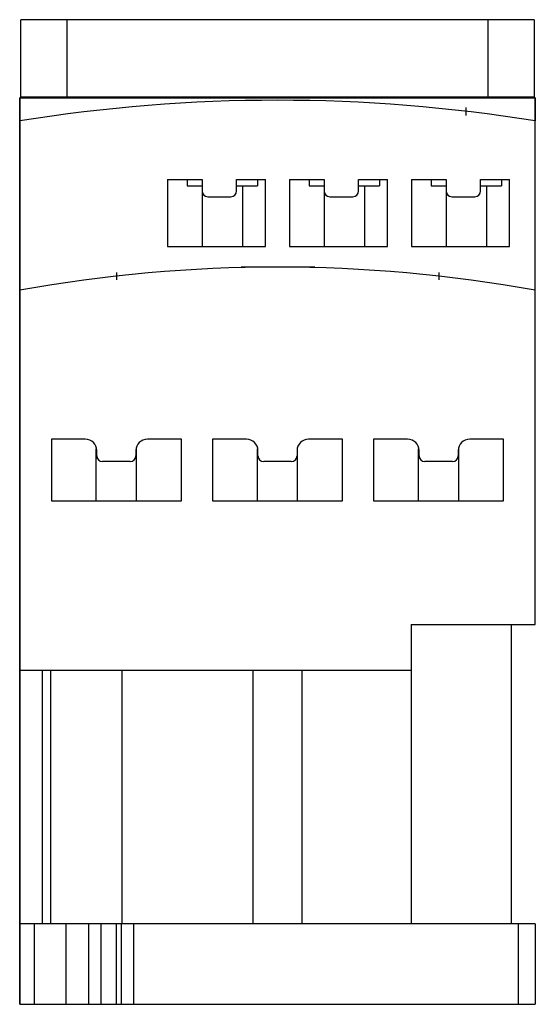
# Model space of a CAD drawing. Header units: millimetres. Extents: x 82 to 126.8, y 105.9 to 191.5.
import ezdxf

# ---------------------------------------------------------------- set-up
doc = ezdxf.new("R2010")
doc.units = ezdxf.units.MM
doc.header["$MEASUREMENT"] = 0
for name, color, linetype, lineweight in [('00_COMPONENTS_1', 7, 'Continuous', 0), ('03_AXES_1', 7, 'Continuous', 0), ('INTFCLR_18', 7, 'Continuous', 0)]:
    doc.layers.add(name, color=color, linetype=linetype, lineweight=lineweight)

msp = doc.modelspace()

# ---------------------------------------------------------------- linework, layer by layer
at = {"layer": '00_COMPONENTS_1', "color": 18, "lineweight": 25, "true_color": 0x000000}
for p, q in [((82.105, 184.771), (82.105, 191.471)), ((126.705, 191.471), (82.105, 191.471)), ((86.105, 191.471), (86.105, 184.771)), ((122.705, 184.771), (122.705, 191.471)), ((126.705, 191.471), (126.705, 184.771)), ((82.005, 105.921), (82.005, 184.671)), ((126.805, 184.671), (82.005, 184.671)), ((82.105, 184.771), (126.705, 184.771)), ((126.805, 138.921), (126.805, 184.671)), ((94.855, 177.592), (94.855, 171.754)), ((94.855, 177.592), (97.855, 177.592)), ((96.555, 177.592), (96.555, 177.041)), ((97.855, 177.592), (97.855, 171.754)), ((100.855, 176.592), (100.855, 177.592)), ((100.855, 177.592), (103.355, 177.592)), ((102.655, 177.592), (102.655, 177.041)), ((103.355, 171.754), (103.355, 177.592)), ((105.455, 177.592), (105.455, 171.754)), ((105.455, 177.592), (108.455, 177.592)), ((107.155, 177.592), (107.155, 177.041)), ((108.455, 177.592), (108.455, 171.754)), ((111.455, 176.592), (111.455, 177.592)), ((111.455, 177.592), (113.955, 177.592)), ((113.255, 177.592), (113.255, 177.041)), ((113.955, 171.754), (113.955, 177.592)), ((116.055, 177.592), (116.055, 171.754)), ((116.055, 177.592), (119.055, 177.592)), ((117.755, 177.592), (117.755, 177.041)), ((119.055, 177.592), (119.055, 171.754)), ((122.055, 176.592), (122.055, 177.592)), ((122.055, 177.592), (124.555, 177.592)), ((123.855, 177.592), (123.855, 177.041)), ((124.555, 171.754), (124.555, 177.592)), ((96.555, 177.041), (97.855, 177.041)), ((100.855, 177.041), (102.655, 177.041)), ((101.355, 177.041), (101.355, 171.754)), ((107.155, 177.041), (108.455, 177.041)), ((111.455, 177.041), (113.255, 177.041)), ((111.955, 177.041), (111.955, 171.754)), ((117.755, 177.041), (119.055, 177.041)), ((122.055, 177.041), (123.855, 177.041)), ((122.555, 177.041), (122.555, 171.754)), ((98.355, 176.092), (100.355, 176.092)), ((108.955, 176.092), (110.955, 176.092)), ((119.555, 176.092), (121.555, 176.092)), ((94.855, 171.754), (103.355, 171.754)), ((105.455, 171.754), (113.955, 171.754)), ((116.055, 171.754), (124.555, 171.754)), ((84.755, 155.027), (84.755, 149.671)), ((87.705, 155.027), (84.755, 155.027)), ((96.055, 155.027), (93.105, 155.027)), ((96.055, 149.671), (96.055, 155.027)), ((98.755, 155.027), (98.755, 149.671)), ((101.705, 155.027), (98.755, 155.027)), ((110.055, 155.027), (107.105, 155.027)), ((110.055, 149.671), (110.055, 155.027)), ((115.705, 155.027), (112.755, 155.027)), ((112.755, 155.027), (112.755, 149.671)), ((124.055, 155.027), (121.105, 155.027)), ((124.055, 149.671), (124.055, 155.027)), ((88.655, 149.671), (88.655, 154.181)), ((88.705, 153.571), (88.705, 154.027)), ((92.105, 154.027), (92.105, 153.571)), ((92.155, 149.671), (92.155, 154.181)), ((102.655, 149.671), (102.655, 154.181)), ((102.705, 153.571), (102.705, 154.027)), ((106.105, 154.027), (106.105, 153.571)), ((106.155, 149.671), (106.155, 154.181)), ((116.655, 149.671), (116.655, 154.181)), ((116.705, 153.571), (116.705, 154.027)), ((120.105, 154.027), (120.105, 153.571)), ((120.155, 149.671), (120.155, 154.181)), ((91.605, 153.071), (89.205, 153.071)), ((105.605, 153.071), (103.205, 153.071)), ((119.605, 153.071), (117.205, 153.071)), ((84.755, 149.671), (96.055, 149.671)), ((98.755, 149.671), (110.055, 149.671)), ((112.755, 149.671), (124.055, 149.671)), ((116.005, 138.921), (126.805, 138.921)), ((116.005, 138.921), (116.005, 112.921)), ((124.705, 138.921), (124.705, 112.921)), ((116.005, 134.921), (82.005, 134.921)), ((83.955, 134.921), (83.955, 112.921)), ((84.683, 134.921), (84.683, 112.921)), ((90.905, 112.921), (90.905, 134.921)), ((102.248, 134.921), (102.248, 112.921)), ((106.562, 112.921), (106.562, 134.921)), ((126.805, 112.921), (82.005, 112.921)), ((83.255, 112.921), (83.255, 105.921)), ((86.006, 112.921), (86.006, 105.921)), ((88.004, 105.921), (88.004, 112.921)), ((89.061, 112.921), (89.061, 105.921)), ((90.382, 112.921), (90.382, 105.921)), ((90.86, 105.921), (90.86, 112.921)), ((91.882, 112.921), (91.882, 105.921)), ((125.328, 112.921), (125.328, 105.921)), ((126.805, 112.921), (126.805, 105.921)), ((82.005, 105.921), (126.805, 105.921))]:
    msp.add_line(p, q, dxfattribs=at)
for points in [[(126.805, 182.671), (111.968, 185.071), (96.842, 185.071), (82.005, 182.671)], [(97.855, 176.592), (97.855, 176.316), (98.079, 176.092), (98.355, 176.092)], [(100.355, 176.092), (100.631, 176.092), (100.855, 176.316), (100.855, 176.592)], [(108.455, 176.592), (108.455, 176.316), (108.679, 176.092), (108.955, 176.092)], [(110.955, 176.092), (111.231, 176.092), (111.455, 176.316), (111.455, 176.592)], [(119.055, 176.592), (119.055, 176.316), (119.279, 176.092), (119.555, 176.092)], [(121.555, 176.092), (121.831, 176.092), (122.055, 176.316), (122.055, 176.592)], [(126.805, 167.971), (111.991, 170.636), (96.819, 170.636), (82.005, 167.971)], [(88.705, 154.027), (88.705, 154.579), (88.257, 155.027), (87.705, 155.027)], [(93.105, 155.027), (92.553, 155.027), (92.105, 154.579), (92.105, 154.027)], [(102.705, 154.027), (102.705, 154.579), (102.257, 155.027), (101.705, 155.027)], [(107.105, 155.027), (106.553, 155.027), (106.105, 154.579), (106.105, 154.027)], [(116.705, 154.027), (116.705, 154.579), (116.257, 155.027), (115.705, 155.027)], [(121.105, 155.027), (120.553, 155.027), (120.105, 154.579), (120.105, 154.027)], [(88.705, 153.571), (88.705, 153.295), (88.929, 153.071), (89.205, 153.071)], [(91.605, 153.071), (91.881, 153.071), (92.105, 153.295), (92.105, 153.571)], [(102.705, 153.571), (102.705, 153.295), (102.929, 153.071), (103.205, 153.071)], [(105.605, 153.071), (105.881, 153.071), (106.105, 153.295), (106.105, 153.571)], [(116.705, 153.571), (116.705, 153.295), (116.929, 153.071), (117.205, 153.071)], [(119.605, 153.071), (119.881, 153.071), (120.105, 153.295), (120.105, 153.571)]]:
    msp.add_open_spline(points, degree=3, dxfattribs=at)
at = {"layer": '03_AXES_1', "color": 2, "lineweight": 25, "true_color": 0xffff00}
for p, q in [((120.805, 183.153), (120.805, 183.853)), ((90.451, 168.876), (90.451, 169.512)), ((118.451, 168.867), (118.451, 169.504))]:
    msp.add_line(p, q, dxfattribs=at)
at = {"layer": 'INTFCLR_18', "color": 150, "lineweight": 25, "true_color": 0x3366ff}
for p, q in [((82.005, 184.671), (82.005, 105.921)), ((82.005, 184.671), (126.805, 184.671)), ((126.805, 184.671), (126.805, 182.671)), ((107.651, 169.975), (101.251, 169.975))]:
    msp.add_line(p, q, dxfattribs=at)
msp.add_open_spline([(126.805, 182.671), (111.968, 185.071), (96.842, 185.071), (82.005, 182.671)], degree=3, dxfattribs=at)

doc.saveas('drawing.dxf')
